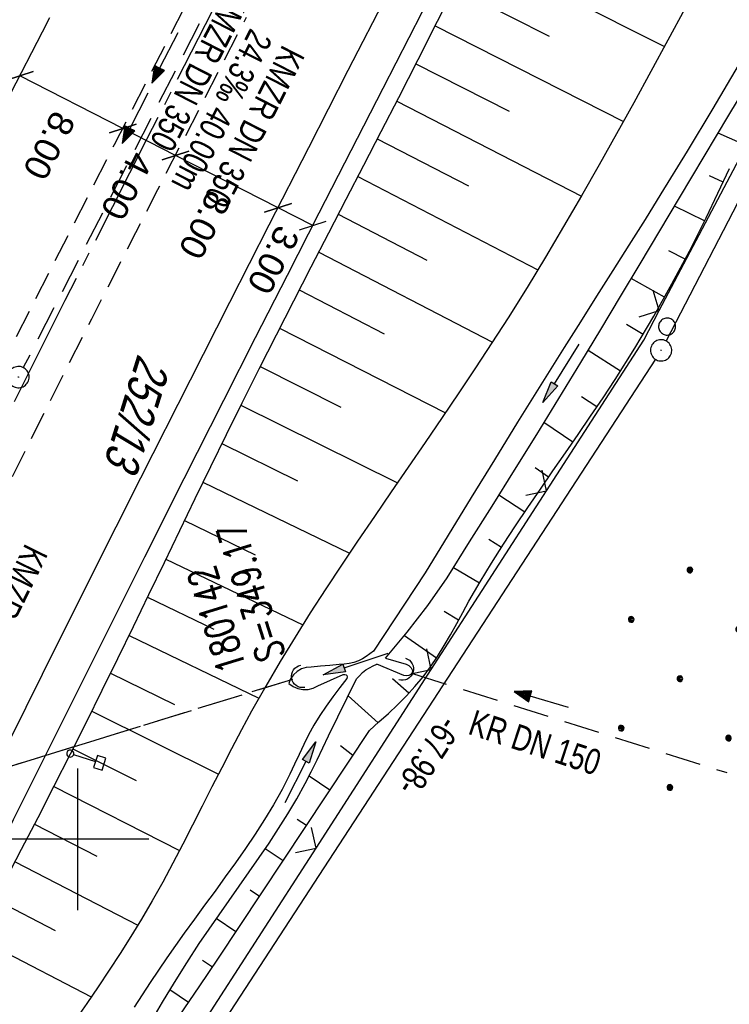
# Model space of a CAD drawing. Extents: x 507679 to 508174, y 445771 to 446563.
# Tile 32 of 43: x 507996 to 508046, y 446288 to 446358. Entities that reach past the tile are written whole.
import ezdxf

# ---------------------------------------------------------------- set-up
doc = ezdxf.new("R2010")
doc.units = 0
doc.header["$LTSCALE"] = 10
doc.header["$MEASUREMENT"] = 0
for name, pattern in [('ACHSE', [5.5, 4, -0.5, 0.5, -0.5]), ('AUSGEZOGEN', [0]), ('LT00', [0]), ('LT02', [0.4, 0.2, -0.2]), ('LT11', [0.3, 0.2, -0.1]), ('LT12', [0.4, 0.3, -0.1]), ('STRICHLINIE2', [0.375, 0.25, -0.125])]:
    doc.linetypes.add(name, pattern=pattern)
doc.layers.get('0').update_dxf_attribs({"linetype": 'LT00'})
for name, color, linetype in [('--EK_FBR', 250, 'LT00'), ('--EK_Halt-Pfeil', 4, 'LT00'), ('--EK_Haltung', 7, 'STRICHLINIE2'), ('--EK_Haltung-Text', 140, 'LT00'), ('--EK_Schacht-Text', 5, 'LT00'), ('--EL_DFK_AB_L', 21, 'LT00'), ('--EL_DFK_AB_P', 7, 'LT00'), ('--EL_Halt-Pfeil', 4, 'LT00'), ('--EL_Haltung', 182, 'STRICHLINIE2'), ('--EL_Haltung-Text', 182, 'LT00'), ('-AX-093', 35, 'ACHSE'), ('ABSTAND', 8, 'LT00'), ('BEMAßUNG', 255, 'Continuous'), ('DFK_AB_L', 21, 'LT00'), ('DFK_AB_P', 7, 'LT00'), ('DFK_FLUR_NR', 250, 'LT00'), ('DFK_NUTZUNG', 250, 'LT00'), ('DFK_VERMPKT', 252, 'LT00'), ('DL', 182, 'LT12'), ('MITTELSTREIFEN-Ü_LINIE', 250, 'LT11'), ('PFEIL', 140, 'AUSGEZOGEN'), ('V128_AFBR_BAB', 250, 'LT00'), ('V128_BOESCH', 250, 'LT00'), ('V128_BOSCHUNG', 250, 'LT00'), ('V128_GRABEN', 250, 'LT00'), ('V128_KA_PRUF', 182, 'LT00'), ('V128_LD_MARK', 250, 'LT00'), ('V128_LG_MARK', 250, 'LT02'), ('V128_RASTER', 250, 'LT00'), ('V128_SCHILD_K', 1, 'LT00'), ('V128_UK_DURCH', 182, 'LT00'), ('V128_ZAUN', 40, 'LT00')]:
    doc.layers.add(name, color=color, linetype=linetype)
doc.styles.add('Arial', font='ARIAL.TTF')
doc.styles.add('Haltungsbeschriftung', font='ARIAL.TTF', dxfattribs={"width": 0.75})
doc.styles.add('schachtbeschriftung', font='romans.shx', dxfattribs={"width": 0.75, "height": 2})
doc.styles.get("Standard").update_dxf_attribs({"font": 'ARIAL.TTF'})

# ---------------------------------------------------------------- blocks, each defined once
blk = doc.blocks.new('SYMB7010')
at = {"color": 0, "linetype": 'ByBlock'}
for points in [[(-0.031408, 0.499213), (-0.093728, 0.49134), (-0.15457, 0.475719), (-0.212975, 0.452595), (-0.268021, 0.422333), (-0.31884, 0.385411), (-0.36463, 0.342411), (-0.40467, 0.29401), (-0.438329, 0.240973), (-0.465074, 0.184136), (-0.484486, 0.124395), (-0.496256, 0.062692), (-0.5002, 0)], [(-0.5002, 0), (-0.496256, -0.062692), (-0.484486, -0.124395), (-0.465075, -0.184136), (-0.438329, -0.240973), (-0.404671, -0.29401), (-0.36463, -0.342411), (-0.31884, -0.385411), (-0.268021, -0.422333), (-0.212975, -0.452595), (-0.154571, -0.475719), (-0.093728, -0.49134), (-0.031408, -0.499213), (0.031408, -0.499213)], [(0.5002, 0), (0.496256, 0.062692), (0.484485, 0.124395), (0.465074, 0.184136), (0.438329, 0.240973), (0.40467, 0.29401), (0.36463, 0.342411), (0.31884, 0.385411), (0.268021, 0.422333), (0.212975, 0.452595), (0.15457, 0.475719), (0.093728, 0.49134), (0.031408, 0.499213), (-0.031408, 0.499213)], [(0.031408, -0.499213), (0.093728, -0.491341), (0.15457, -0.475719), (0.212975, -0.452595), (0.268021, -0.422333), (0.31884, -0.385411), (0.36463, -0.342411), (0.404671, -0.294011), (0.438329, -0.240974), (0.465075, -0.184136), (0.484486, -0.124395), (0.496256, -0.062692), (0.500201, 0)]]:
    blk.add_lwpolyline(points, dxfattribs=at)
blk = doc.blocks.new('Ackerland7')
at = {"layer": 'DFK_NUTZUNG', "color": 0, "linetype": 'ByBlock'}
for p, q in [((-4, 3.928), (-4, 3.67)), ((-3.95, 3.628), (-3.95, 3.97)), ((-3.9, 3.99), (-3.9, 3.607)), ((-3.85, 3.601), (-3.85, 3.997)), ((-3.8, 3.99), (-3.8, 3.607)), ((-3.75, 3.628), (-3.75, 3.97)), ((-3.7, 3.928), (-3.7, 3.67)), ((-3.65, 3.798), (-3.65, 3.8)), ((3.7, 3.929), (3.7, 3.671)), ((3.75, 3.629), (3.75, 3.971)), ((3.8, 3.992), (3.8, 3.608)), ((3.85, 3.602), (3.85, 3.998)), ((3.9, 3.992), (3.9, 3.608)), ((3.95, 3.629), (3.95, 3.971)), ((4, 3.929), (4, 3.671)), ((4.05, 3.799), (4.05, 3.801)), ((-7.85, 0.129), (-7.85, -0.129)), ((-7.8, -0.171), (-7.8, 0.171)), ((-7.75, 0.192), (-7.75, -0.192)), ((-7.7, -0.198), (-7.7, 0.198)), ((-7.65, 0.192), (-7.65, -0.192)), ((-7.6, -0.171), (-7.6, 0.171)), ((-7.55, 0.129), (-7.55, -0.129)), ((-7.5, -0.001), (-7.5, 0.001)), ((-0.15, 0.129), (-0.15, -0.129)), ((-0.1, -0.171), (-0.1, 0.171)), ((-0.05, 0.192), (-0.05, -0.192)), ((0, -0.198), (0, 0.198)), ((0.05, 0.192), (0.05, -0.192)), ((0.1, -0.171), (0.1, 0.171)), ((0.15, 0.129), (0.15, -0.129)), ((0.2, -0.001), (0.2, 0.001)), ((7.55, 0.129), (7.55, -0.129)), ((7.6, -0.171), (7.6, 0.171)), ((7.65, 0.192), (7.65, -0.192)), ((7.7, -0.198), (7.7, 0.198)), ((7.75, 0.192), (7.75, -0.192)), ((7.8, -0.171), (7.8, 0.171)), ((7.85, 0.129), (7.85, -0.129)), ((7.9, -0.001), (7.9, 0.001)), ((-4, -3.671), (-4, -3.929)), ((-3.95, -3.971), (-3.95, -3.629)), ((-3.9, -3.608), (-3.9, -3.992)), ((-3.85, -3.998), (-3.85, -3.602)), ((-3.8, -3.608), (-3.8, -3.992)), ((-3.75, -3.971), (-3.75, -3.629)), ((-3.7, -3.671), (-3.7, -3.929)), ((-3.65, -3.801), (-3.65, -3.799)), ((3.7, -3.671), (3.7, -3.929)), ((3.75, -3.971), (3.75, -3.629)), ((3.8, -3.608), (3.8, -3.992)), ((3.85, -3.998), (3.85, -3.602)), ((3.9, -3.608), (3.9, -3.992)), ((3.95, -3.971), (3.95, -3.629)), ((4, -3.671), (4, -3.929)), ((4.05, -3.801), (4.05, -3.799))]:
    blk.add_line(p, q, dxfattribs=at)
for points in [[(-3.65, 3.799), (-3.67, 3.886), (-3.725, 3.955), (-3.805, 3.994), (-3.894, 3.994), (-3.975, 3.955), (-4.03, 3.886), (-4.05, 3.799), (-4.03, 3.712), (-3.975, 3.642), (-3.894, 3.604), (-3.805, 3.604), (-3.725, 3.642), (-3.67, 3.712), (-3.65, 3.799)], [(4.05, 3.8), (4.03, 3.887), (3.975, 3.956), (3.894, 3.995), (3.805, 3.995), (3.725, 3.956), (3.67, 3.887), (3.65, 3.8), (3.67, 3.713), (3.725, 3.644), (3.805, 3.605), (3.894, 3.605), (3.975, 3.644), (4.03, 3.713), (4.05, 3.8)], [(-7.5, 0), (-7.52, 0.087), (-7.575, 0.156), (-7.655, 0.195), (-7.744, 0.195), (-7.825, 0.156), (-7.88, 0.087), (-7.9, 0)], [(0.2, 0), (0.18, 0.087), (0.125, 0.156), (0.045, 0.195), (-0.044, 0.195), (-0.125, 0.156), (-0.18, 0.087), (-0.2, 0)], [(-0.2, 0), (-0.18, -0.087), (-0.125, -0.156), (-0.044, -0.195), (0.045, -0.195), (0.125, -0.156), (0.18, -0.087), (0.2, 0)], [(7.9, 0), (7.88, 0.087), (7.825, 0.156), (7.744, 0.195), (7.655, 0.195), (7.575, 0.156), (7.52, 0.087), (7.5, 0)], [(7.5, 0), (7.52, -0.087), (7.575, -0.156), (7.655, -0.195), (7.744, -0.195), (7.825, -0.156), (7.88, -0.087), (7.9, 0)], [(-7.9, 0), (-7.88, -0.087), (-7.825, -0.156), (-7.744, -0.195), (-7.655, -0.195), (-7.575, -0.156), (-7.52, -0.087), (-7.5, 0)], [(-3.65, -3.8), (-3.67, -3.713), (-3.725, -3.644), (-3.805, -3.605), (-3.894, -3.605), (-3.975, -3.644), (-4.03, -3.713), (-4.05, -3.8), (-4.03, -3.887), (-3.975, -3.956), (-3.894, -3.995), (-3.805, -3.995), (-3.725, -3.956), (-3.67, -3.887), (-3.65, -3.8)], [(4.05, -3.8), (4.03, -3.713), (3.975, -3.644), (3.894, -3.605), (3.805, -3.605), (3.725, -3.644), (3.67, -3.713), (3.65, -3.8), (3.67, -3.887), (3.725, -3.956), (3.805, -3.995), (3.894, -3.995), (3.975, -3.956), (4.03, -3.887), (4.05, -3.8)]]:
    blk.add_lwpolyline(points, dxfattribs=at)
blk = doc.blocks.new('Pfreil3')
at = {"layer": 'PFEIL'}
blk.add_hatch(color=256, dxfattribs=at).paths.add_polyline_path([(-1.549, 0.273), (-1.549, -0.273), (0, 0)])
for p, q in [((-1.549, 0), (-4.831, 0)), ((-1.549, -0.273), (-1.549, 0.273)), ((-1.549, 0.273), (0, 0)), ((0, 0), (-1.549, -0.273))]:
    blk.add_line(p, q, dxfattribs=at)
blk = doc.blocks.new('SYMB1263')
at = {"color": 0, "linetype": 'ByBlock'}
for p, q in [((0.014231, 0.098982), (-0.014231, 0.098982)), ((-0.014231, -0.098982), (0.014232, -0.098982))]:
    blk.add_line(p, q, dxfattribs=at)
for points in [[(0, 0.1), (0, 0.75), (0.18, 0.75), (0.18, 1), (-0.18, 1), (-0.18, 0.75), (0, 0.75)], [(-0.014231, 0.098982), (-0.041542, 0.090963), (-0.065486, 0.075575), (-0.084125, 0.054064), (-0.095949, 0.028173), (-0.1, 0)], [(-0.1, 0), (-0.095949, -0.028173), (-0.084125, -0.054064), (-0.065486, -0.075575), (-0.041541, -0.090963), (-0.014231, -0.098982)], [(0.1, 0), (0.095949, 0.028173), (0.084125, 0.054064), (0.065486, 0.075575), (0.041541, 0.090963), (0.014231, 0.098982)], [(0.014232, -0.098982), (0.041542, -0.090963), (0.065486, -0.075575), (0.084125, -0.054064), (0.095949, -0.028173), (0.1, 0)]]:
    blk.add_lwpolyline(points, dxfattribs=at)
blk = doc.blocks.new('SYMB0024')
at = {"color": 0, "linetype": 'ByBlock'}
for p, q in [((-0.5, 0.5), (0, 0)), ((0, 0), (0.5, 0.5))]:
    blk.add_line(p, q, dxfattribs=at)
blk = doc.blocks.new('SYMB0003')
at = {"color": 0, "linetype": 'ByBlock'}
for p, q in [((-0.015712, 0), (0.010166, 0.012015)), ((0, -0.021257), (-0.015712, 0)), ((0.010166, 0.012015), (0, -0.021257))]:
    blk.add_line(p, q, dxfattribs=at)
for points in [[(-0.031395, 0.499013), (-0.093691, 0.491144), (-0.154509, 0.475528), (-0.21289, 0.452414), (-0.267913, 0.422164), (-0.318712, 0.385257), (-0.364484, 0.342274), (-0.404509, 0.293893), (-0.438154, 0.240877), (-0.464888, 0.184062), (-0.484292, 0.124345), (-0.496058, 0.062667), (-0.5, 0)], [(0.5, 0), (0.496057, 0.062667), (0.484292, 0.124345), (0.464888, 0.184062), (0.438153, 0.240877), (0.404509, 0.293893), (0.364484, 0.342274), (0.318712, 0.385257), (0.267913, 0.422164), (0.21289, 0.452414), (0.154509, 0.475528), (0.093691, 0.491144), (0.031395, 0.499013), (-0.031395, 0.499013)], [(-0.5, 0), (-0.496058, -0.062667), (-0.484292, -0.124345), (-0.464888, -0.184062), (-0.438154, -0.240877), (-0.404509, -0.293893), (-0.364485, -0.342274), (-0.318712, -0.385257), (-0.267914, -0.422164), (-0.21289, -0.452414), (-0.154509, -0.475529), (-0.093691, -0.491144), (-0.031395, -0.499014), (0.031395, -0.499014)], [(0.031395, -0.499014), (0.093691, -0.491144), (0.154509, -0.475529), (0.21289, -0.452414), (0.267914, -0.422164), (0.318712, -0.385257), (0.364485, -0.342274), (0.404509, -0.293893), (0.438154, -0.240877), (0.464889, -0.184062), (0.484292, -0.124345), (0.496058, -0.062667), (0.5, 0)]]:
    blk.add_lwpolyline(points, dxfattribs=at)
blk = doc.blocks.new('SYMB1107')
at = {"color": 0, "linetype": 'ByBlock'}
for points in [[(-0.2, 0), (-0.196157, 0.039018), (-0.184776, 0.076537), (-0.166294, 0.111114), (-0.141421, 0.141421), (-0.111114, 0.166294), (-0.076537, 0.184776), (-0.039018, 0.196157), (0, 0.2)], [(0, 0.2), (0.039018, 0.196157), (0.076537, 0.184776), (0.111114, 0.166294), (0.141421, 0.141421), (0.166294, 0.111114), (0.184776, 0.076537), (0.196157, 0.039018), (0.2, 0)]]:
    blk.add_lwpolyline(points, dxfattribs=at)
blk = doc.blocks.new('_Oblique')
at = {"color": 0, "linetype": 'ByBlock', "lineweight": -2}
blk.add_line((-0.5, -0.5), (0.5, 0.5), dxfattribs=at)
blk = doc.blocks.new('SYMB0070')
at = {"color": 0, "linetype": 'ByBlock'}
for p, q in [((-0.5, 0), (0.2, 0)), ((0.5, 0), (0.2, 0.1)), ((0.2, 0.1), (0.2, 0)), ((0.468, 0), (0.21, 0.086)), ((0.21, 0.086), (0.21, -0.086)), ((0.21, -0.086), (0.468, 0)), ((0.22, -0.072), (0.437, 0)), ((0.23, -0.058), (0.405, 0)), ((0.24, -0.045), (0.374, 0)), ((0.342, 0), (0.25, 0.031)), ((0.25, 0.031), (0.25, -0.031)), ((0.25, -0.031), (0.342, 0)), ((0.26, -0.017), (0.31, 0)), ((0.27, -0.003), (0.279, 0))]:
    blk.add_line(p, q, dxfattribs=at)
for points in [[(0.2, 0), (0.2, -0.1), (0.5, 0)], [(0.437, 0), (0.22, 0.072), (0.22, -0.072)], [(0.405, 0), (0.23, 0.058), (0.23, -0.058)], [(0.374, 0), (0.24, 0.045), (0.24, -0.045)], [(0.31, 0), (0.26, 0.017), (0.26, -0.017)], [(0.279, 0), (0.27, 0.003), (0.27, -0.003)]]:
    blk.add_lwpolyline(points, dxfattribs=at)

msp = doc.modelspace()

# ---------------------------------------------------------------- linework, layer by layer
at = {"layer": '--EK_FBR'}
msp.add_lwpolyline([(507988.094, 446286.464), (507989.921, 446290.201), (507991.757, 446293.933), (507993.6, 446297.662), (507995.449, 446301.388), (507997.303, 446305.111), (507999.161, 446308.833), (508001.933, 446314.374), (508004.713, 446319.912), (508007.5, 446325.446), (508010.297, 446330.975), (508012.534, 446335.379), (508014.776, 446339.78), (508017.024, 446344.178), (508019.275, 446348.575), (508021.528, 446352.97), (508027.044, 446363.713)], dxfattribs=at)
at = {"layer": '--EK_Haltung'}
for p, q in [((508013.685, 446367.524), (507996.142, 446333.259)), ((508015.144, 446311.269), (507943.417, 446289.193))]:
    msp.add_line(p, q, dxfattribs=at)
at = {"layer": '--EK_Haltung', "color": 81}
msp.add_line((508023.606, 446311.693), (508045.791, 446304.699), dxfattribs=at)
at = {"layer": '--EL_DFK_AB_L'}
for p, q in [((508111.556, 446470.344), (508041.496, 446335.145)), ((508040.741, 446333.851), (508004.41, 446278.176))]:
    msp.add_line(p, q, dxfattribs=at)
at = {"layer": '--EL_Haltung'}
for p, q in [((508013.685, 446367.524), (507996.142, 446333.259)), ((508023.606, 446311.693), (508045.791, 446304.699)), ((508015.144, 446311.269), (507943.417, 446289.193))]:
    msp.add_line(p, q, dxfattribs=at)
at = {"layer": '-AX-093', "ltscale": 0.2}
msp.add_lwpolyline([(508087.151, 446503.921), (508082.615, 446495.629), (508076.509, 446484.444), (508070.415, 446473.252), (508064.335, 446462.052), (508058.271, 446450.843), (508052.227, 446439.624), (508046.204, 446428.394), (508040.204, 446417.151), (508034.231, 446405.894), (508028.287, 446394.622), (508022.373, 446383.333), (508016.493, 446372.027), (508010.649, 446360.702), (508004.844, 446349.358), (507999.079, 446337.993), (507993.358, 446326.606), (507987.682, 446315.196), (507982.055, 446303.762), (507976.479, 446292.303), (507970.956, 446280.818)], dxfattribs=at)
at = {"layer": 'BEMAßUNG'}
for p, q in [((508003.156, 446350.125), (507995.885, 446353.834)), ((508006.879, 446348.226), (508003.156, 446350.125)), ((508014.113, 446344.54), (508006.881, 446348.23)), ((508016.569, 446343.287), (508014.113, 446344.54))]:
    msp.add_line(p, q, dxfattribs=at)
at = {"layer": 'DFK_AB_L'}
for p, q in [((508111.556, 446470.344), (508041.496, 446335.145)), ((508040.741, 446333.851), (508004.41, 446278.176))]:
    msp.add_line(p, q, dxfattribs=at)
at = {"layer": 'DL'}
msp.add_line((508015.144, 446311.269), (507943.417, 446289.193), dxfattribs=at)
at = {"layer": 'MITTELSTREIFEN-Ü_LINIE', "flags": 128}
for points in [[(507948.862, 446238.143), (507950.039, 446240.776), (507951.215, 446243.41), (507952.394, 446246.042), (507953.577, 446248.672), (507954.767, 446251.3), (507955.965, 446253.923), (507957.268, 446256.746), (507958.581, 446259.564), (507959.903, 446262.378), (507961.231, 446265.19), (507962.564, 446267.999), (507963.899, 446270.807), (507965.697, 446274.584), (507967.497, 446278.36), (507969.3, 446282.135), (507971.107, 446285.907), (507972.919, 446289.678), (507974.737, 446293.445), (507977.483, 446299.1), (507980.246, 446304.747), (507983.027, 446310.385), (507985.828, 446316.013), (507987.673, 446319.693), (507989.526, 446323.37), (507991.386, 446327.043), (507993.25, 446330.713), (507995.118, 446334.382), (507996.988, 446338.05), (508002.575, 446348.993), (508008.171, 446359.932)], [(507952.495, 446236.344), (507953.948, 446239.57), (507955.41, 446242.792), (507956.879, 446246.01), (507958.36, 446249.223), (507959.851, 446252.431), (507961.177, 446255.257), (507962.511, 446258.079), (507963.852, 446260.898), (507965.197, 446263.715), (507966.544, 446266.531), (507967.893, 446269.346), (507969.689, 446273.098), (507971.486, 446276.85), (507973.284, 446280.6), (507975.086, 446284.35), (507976.894, 446288.096), (507978.708, 446291.839), (507980.555, 446295.629), (507982.41, 446299.414), (507984.272, 446303.197), (507986.138, 446306.978), (507988.008, 446310.756), (507989.88, 446314.534), (507991.716, 446318.235), (507993.554, 446321.934), (507995.396, 446325.631), (507997.245, 446329.326), (507999.102, 446333.016), (508000.968, 446336.701), (508002.52, 446339.746), (508004.078, 446342.788), (508005.64, 446345.828), (508007.204, 446348.867), (508008.769, 446351.906), (508010.331, 446354.945), (508011.89, 446357.987)]]:
    msp.add_lwpolyline(points, dxfattribs=at)
at = {"layer": 'V128_AFBR_BAB'}
msp.add_lwpolyline([(507988.094, 446286.464), (507989.921, 446290.201), (507991.757, 446293.933), (507993.6, 446297.662), (507995.449, 446301.388), (507997.303, 446305.111), (507999.161, 446308.833), (508001.933, 446314.374), (508004.713, 446319.912), (508007.5, 446325.446), (508010.297, 446330.975), (508012.534, 446335.379), (508014.776, 446339.78), (508017.024, 446344.178), (508019.275, 446348.575), (508021.528, 446352.97), (508027.044, 446363.713)], dxfattribs=at)
at = {"layer": 'V128_BOESCH'}
for points in [[(508026.718, 446360.365), (508025.354, 446357.671), (508023.986, 446354.979), (508022.612, 446352.29), (508021.381, 446349.899), (508020.146, 446347.51), (508018.907, 446345.122), (508017.669, 446342.734), (508016.433, 446340.346), (508015.201, 446337.955), (508013.976, 446335.561), (508012.76, 446333.162), (508011.555, 446330.758), (508010.444, 446328.513), (508009.343, 446326.263), (508008.249, 446324.01), (508007.159, 446321.755), (508006.072, 446319.499), (508004.984, 446317.242), (508003.893, 446314.988), (508002.797, 446312.735), (508001.693, 446310.487), (508000.579, 446308.244), (507999.448, 446305.996), (507998.306, 446303.752), (507997.156, 446301.513), (507996, 446299.277), (507994.842, 446297.042)], [(508042.828, 446358.557), (508041.625, 446356.351), (508040.421, 446354.147), (508039.212, 446351.945), (508037.996, 446349.748), (508036.768, 446347.557), (508035.527, 446345.376), (508034.268, 446343.205), (508032.988, 446341.048), (508031.685, 446338.905), (508030.355, 446336.779), (508029.213, 446335.003), (508028.053, 446333.239), (508026.879, 446331.484), (508025.694, 446329.735), (508024.501, 446327.991), (508023.304, 446326.249), (508022.106, 446324.506), (508020.911, 446322.762), (508019.723, 446321.013), (508018.598, 446319.338), (508017.487, 446317.655), (508016.391, 446315.962), (508015.317, 446314.256), (508014.266, 446312.536), (508013.244, 446310.799), (508012.254, 446309.044), (508011.534, 446307.716), (508010.831, 446306.378), (508010.138, 446305.034), (508009.453, 446303.686), (508008.77, 446302.337), (508008.085, 446300.99), (508007.394, 446299.646), (508006.693, 446298.308), (508005.976, 446296.98), (508005.239, 446295.663), (508004.479, 446294.361), (508003.74, 446293.151), (508002.979, 446291.953), (508002.202, 446290.766), (508001.412, 446289.585), (508000.613, 446288.41), (507999.81, 446287.237)], [(508007.184, 446287.587), (508008.551, 446289.599), (508009.921, 446291.61), (508020.567, 446307.677), (508021.237, 446308.274), (508021.9, 446308.876), (508022.55, 446309.488), (508023.179, 446310.118), (508023.78, 446310.768), (508024.346, 446311.446), (508024.875, 446312.157), (508025.37, 446312.894), (508025.837, 446313.653), (508026.286, 446314.427), (508026.722, 446315.211), (508027.155, 446315.998), (508027.59, 446316.784), (508028.374, 446318.143), (508029.186, 446319.481), (508030.022, 446320.802), (508030.878, 446322.109), (508031.748, 446323.405), (508032.629, 446324.693), (508033.517, 446325.976), (508034.407, 446327.257), (508035.295, 446328.54), (508036.176, 446329.826), (508037.047, 446331.121), (508037.902, 446332.425), (508039.293, 446334.64), (508040.631, 446336.889), (508041.914, 446339.171), (508043.145, 446341.482), (508044.323, 446343.82), (508045.16, 446345.562), (508045.972, 446347.315)]]:
    msp.add_lwpolyline(points, dxfattribs=at)
at = {"layer": 'V128_BOSCHUNG'}
for p, q in [((508027.899, 446362.701), (508041.381, 446355.904)), ((508026.546, 446360.024), (508033.243, 446356.647)), ((508025.196, 446357.36), (508038.485, 446350.629)), ((508023.843, 446354.697), (508030.429, 446351.347)), ((508022.489, 446352.05), (508035.519, 446345.363)), ((508046.766, 446349.09), (508045.169, 446349.793)), ((508021.121, 446349.395), (508027.562, 446346.075)), ((508019.748, 446346.742), (508032.455, 446340.163)), ((508045.523, 446346.339), (508044.572, 446346.777)), ((508044.219, 446343.609), (508042.084, 446344.65)), ((508018.366, 446344.079), (508024.621, 446340.841)), ((508016.986, 446341.415), (508029.253, 446335.064)), ((508042.843, 446340.905), (508041.701, 446341.5)), ((508041.396, 446338.236), (508039.039, 446339.547)), ((508015.604, 446338.738), (508021.601, 446335.648)), ((508014.223, 446336.045), (508025.924, 446330.074)), ((508039.874, 446335.602), (508038.697, 446336.306)), ((508038.282, 446333.018), (508035.991, 446334.473)), ((508012.847, 446333.335), (508018.542, 446330.471)), ((508036.622, 446330.486), (508035.534, 446331.21)), ((508011.486, 446330.618), (508022.543, 446325.142)), ((508034.921, 446327.999), (508032.882, 446329.387)), ((508010.146, 446327.905), (508015.495, 446325.284)), ((508033.21, 446325.534), (508032.256, 446326.184)), ((508008.819, 446325.186), (508019.158, 446320.175)), ((508031.521, 446323.07), (508029.707, 446324.275)), ((508007.506, 446322.474), (508012.499, 446320.068)), ((508029.883, 446320.585), (508028.993, 446321.148)), ((508006.198, 446319.761), (508015.863, 446315.129)), ((508028.325, 446318.059), (508026.495, 446319.145)), ((508004.9, 446317.07), (508009.588, 446314.81)), ((508026.85, 446315.442), (508025.829, 446316.053)), ((508003.599, 446314.381), (508012.754, 446309.939)), ((508025.288, 446312.768), (508023.032, 446314.347)), ((508002.293, 446311.708), (508006.799, 446309.494)), ((508023.345, 446310.293), (508022.196, 446311.31)), ((508021.179, 446308.221), (508019.062, 446310.104)), ((508000.976, 446309.04), (508009.914, 446304.594)), ((507999.642, 446306.381), (508004.094, 446304.139)), ((508019.386, 446305.895), (508018.523, 446306.584)), ((508017.781, 446303.472), (508016.301, 446304.459)), ((507998.294, 446303.729), (508007.165, 446299.205)), ((508016.123, 446300.971), (508015.475, 446301.404)), ((507996.929, 446301.072), (508001.334, 446298.811)), ((508014.466, 446298.47), (508013.198, 446299.316)), ((507995.556, 446298.419), (508004.226, 446293.941)), ((508012.809, 446295.969), (508012.147, 446296.411)), ((507994.174, 446295.756), (507998.395, 446293.576)), ((508011.149, 446293.464), (508009.759, 446294.404)), ((507992.793, 446293.093), (508000.938, 446288.886)), ((508009.484, 446290.969), (508008.782, 446291.444)), ((508007.796, 446288.489), (508006.485, 446289.375))]:
    msp.add_line(p, q, dxfattribs=at)
at = {"layer": 'V128_GRABEN'}
msp.add_line((508016.921, 446310.817), (508018.72, 446311.627), dxfattribs=at)
for points in [[(508046.576, 446354.566), (508044.788, 446351.538), (508042.976, 446348.525), (508041.139, 446345.527), (508040.011, 446343.715), (508038.876, 446341.907), (508037.736, 446340.102), (508036.594, 446338.299), (508035.452, 446336.495), (508034.313, 446334.69), (508032.66, 446332.05), (508031.016, 446329.403), (508029.38, 446326.752), (508027.75, 446324.098), (508026.124, 446321.44), (508024.5, 446318.782), (508020.848, 446313.276), (508020.597, 446313.077), (508020.341, 446312.888), (508020.076, 446312.72), (508019.799, 446312.583), (508019.472, 446312.474), (508019.129, 446312.404), (508018.777, 446312.358), (508018.422, 446312.324), (508017.76, 446312.262), (508017.105, 446312.197), (508016.454, 446312.131)], [(508021.709, 446312.768), (508023.235, 446314.599), (508024.684, 446316.492), (508026.054, 446318.442), (508027.637, 446320.967), (508029.219, 446323.492), (508030.796, 446326.021), (508032.367, 446328.553), (508033.93, 446331.09), (508035.482, 446333.633), (508036.882, 446335.949), (508038.275, 446338.269), (508039.663, 446340.592), (508041.049, 446342.917), (508042.437, 446345.24), (508044.184, 446348.154), (508045.936, 446351.065), (508047.692, 446353.974)], [(508005.133, 446287.102), (508005.961, 446288.505), (508006.804, 446289.899), (508007.669, 446291.28), (508008.558, 446292.646), (508009.248, 446293.667), (508009.951, 446294.68), (508010.661, 446295.689), (508011.374, 446296.696), (508012.085, 446297.704), (508012.788, 446298.716), (508013.479, 446299.735), (508014.154, 446300.763), (508014.806, 446301.804), (508015.432, 446302.86), (508016.027, 446303.934), (508016.456, 446304.764), (508016.87, 446305.603), (508017.273, 446306.449), (508017.671, 446307.297), (508019.657, 446311.304), (508019.866, 446311.533), (508020.084, 446311.75), (508020.319, 446311.943), (508020.563, 446312.098), (508020.823, 446312.232), (508021.091, 446312.355)], [(508021.709, 446312.768), (508023.168, 446312.338), (508023.345, 446312.244), (508023.499, 446312.089), (508023.593, 446311.908), (508023.59, 446311.736), (508023.493, 446311.62), (508023.335, 446311.545), (508023.155, 446311.519), (508022.99, 446311.549), (508021.091, 446312.355)], [(508016.454, 446312.131), (508016.102, 446312.11), (508015.764, 446312.009), (508015.458, 446311.834), (508015.199, 446311.594), (508015.002, 446311.302), (508014.877, 446310.973), (508015.176, 446310.762), (508015.513, 446310.62), (508015.873, 446310.553), (508016.239, 446310.565), (508016.593, 446310.654), (508016.921, 446310.817)], [(508018.72, 446311.627), (508018.829, 446311.619), (508018.921, 446311.599), (508018.98, 446311.554), (508018.994, 446311.461), (508018.973, 446311.342)], [(508018.973, 446311.342), (508018.475, 446310.7), (508017.986, 446310.053), (508017.511, 446309.396), (508017.061, 446308.726), (508016.641, 446308.038), (508016.276, 446307.366), (508015.936, 446306.68), (508015.609, 446305.985), (508015.287, 446305.288), (508014.957, 446304.595), (508014.397, 446303.505), (508013.798, 446302.438), (508013.165, 446301.391), (508012.503, 446300.361), (508011.818, 446299.344), (508011.113, 446298.338), (508010.395, 446297.34), (508009.668, 446296.347), (508008.938, 446295.355), (508008.21, 446294.363), (508007.488, 446293.366), (508006.28, 446291.647), (508005.104, 446289.908), (508003.956, 446288.153)]]:
    msp.add_lwpolyline(points, dxfattribs=at)
at = {"layer": 'V128_LD_MARK'}
msp.add_lwpolyline([(507983.81, 446283.853), (507987.204, 446290.817), (507990.617, 446297.771), (507994.048, 446304.715), (507997.497, 446311.651), (508000.962, 446318.578), (508004.443, 446325.498), (508007.938, 446332.409), (508010.711, 446337.868), (508013.491, 446343.324), (508016.277, 446348.776), (508019.068, 446354.227), (508021.862, 446359.675), (508024.657, 446365.123), (508027.454, 446370.571), (508030.249, 446376.02), (508033.043, 446381.47), (508035.833, 446386.923), (508038.619, 446392.378), (508041.399, 446397.838), (508042.573, 446400.148), (508043.749, 446402.458), (508044.928, 446404.765), (508046.115, 446407.068)], dxfattribs=at)
at = {"layer": 'V128_LG_MARK', "ltscale": 3, "flags": 128}
msp.add_lwpolyline([(508014.462, 446389.933), (508013.184, 446387.477), (508011.908, 446385.021), (508009.735, 446380.824), (508007.568, 446376.624), (508005.406, 446372.422), (508003.248, 446368.217), (508001.092, 446364.011), (507997.46, 446356.916), (507993.831, 446349.819), (507990.208, 446342.72), (507988.315, 446339.005), (507986.425, 446335.287), (507984.54, 446331.568), (507982.663, 446327.844), (507980.794, 446324.117), (507978.935, 446320.384), (507977.322, 446317.121), (507975.717, 446313.853), (507974.118, 446310.583), (507972.524, 446307.31), (507970.933, 446304.035), (507969.345, 446300.76), (507967.757, 446297.484), (507966.189, 446294.251), (507964.622, 446291.018), (507963.057, 446287.785), (507961.495, 446284.549), (507959.937, 446281.312), (507958.385, 446278.072), (507956.841, 446274.828), (507955.122, 446271.192), (507953.413, 446267.551), (507951.712, 446263.907), (507950.02, 446260.258), (507948.335, 446256.606), (507945.998, 446251.513), (507943.671, 446246.414), (507941.356, 446241.311), (507938.769, 446235.577), (507936.195, 446229.836), (507933.636, 446224.089), (507931.092, 446218.335), (507929.469, 446214.642), (507927.852, 446210.947), (507926.24, 446207.25), (507924.631, 446203.551), (507923.023, 446199.852), (507921.417, 446196.152), (507919.104, 446190.825)], dxfattribs=at)
at = {"layer": 'V128_RASTER'}
for p, q in [((507999.997, 446295), (507999.997, 446305)), ((508004.998, 446300), (507994.998, 446300))]:
    msp.add_line(p, q, dxfattribs=at)
at = {"layer": 'V128_ZAUN'}
for p, q in [((508041.018, 446337.29), (508048.011, 446350.561)), ((508024.931, 446311.978), (508033.064, 446324.582)), ((508016.798, 446299.375), (508024.931, 446311.978)), ((508008.665, 446286.771), (508016.798, 446299.375))]:
    msp.add_line(p, q, dxfattribs=at)
msp.add_lwpolyline([(508033.064, 446324.582), (508039.921, 446335.209), (508041.018, 446337.29)], dxfattribs=at)

# ---------------------------------------------------------------- block references
at = {"layer": '--EK_Halt-Pfeil', "zscale": 4}
for p, xscale, yscale, rotation in [((508004.023, 446350.847), 4.000000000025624, 4, 242.8869499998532), ((508032.685, 446309.852), 4.000000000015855, 3.999999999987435, 163.380636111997)]:
    msp.add_blockref('SYMB0070', p, dxfattribs=dict(at, xscale=xscale, yscale=yscale, rotation=rotation))
at = {"layer": '--EL_DFK_AB_P', "xscale": 1.500000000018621, "yscale": 1.5, "zscale": 1.5, "rotation": 264.7377099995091}
msp.add_blockref('SYMB0003', (508041.15, 446334.478), dxfattribs=at)
at = {"layer": '--EL_Halt-Pfeil', "zscale": 4}
for p, xscale, yscale, rotation in [((508006.123, 446355.099), 4.000000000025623, 4, 242.8869499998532), ((508032.685, 446309.852), 4.000000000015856, 3.999999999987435, 163.380636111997)]:
    msp.add_blockref('SYMB0070', p, dxfattribs=dict(at, xscale=xscale, yscale=yscale, rotation=rotation))
at = {"layer": 'BEMAßUNG', "xscale": 1.4, "yscale": 1.4, "zscale": 1.4}
for p, rotation in [((507995.885, 446353.834), 152.9735223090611), ((507995.885, 446353.834), 332.9735223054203), ((508003.156, 446350.125), 152.973522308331), ((508003.156, 446350.125), 332.9735223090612), ((508006.879, 446348.226), 332.973522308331), ((508006.881, 446348.23), 152.9735223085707), ((508014.113, 446344.54), 152.9735223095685), ((508014.113, 446344.54), 332.9735223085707), ((508016.569, 446343.287), 332.9735223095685)]:
    msp.add_blockref('_Oblique', p, dxfattribs=dict(at, rotation=rotation))
at = {"layer": 'DFK_AB_P', "xscale": 1.500000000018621, "yscale": 1.5, "zscale": 1.5, "rotation": 264.7377099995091}
msp.add_blockref('SYMB0003', (508041.15, 446334.478), dxfattribs=at)
at = {"layer": 'DFK_NUTZUNG', "rotation": 264.7376999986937}
msp.add_blockref('Ackerland7', (508042.472, 446311.319), dxfattribs=at)
at = {"layer": 'DFK_VERMPKT', "xscale": 1.200000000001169, "yscale": 1.200000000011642, "zscale": 1.2, "rotation": 264.7377100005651}
msp.add_blockref('SYMB7010', (508041.57, 446336.158), dxfattribs=at)
at = {"layer": 'PFEIL'}
for p, rotation in [((508032.812, 446330.802), 238.1207673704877), ((508017.309, 446311.588), 198.426100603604), ((508016.779, 446306.875), 62.9820487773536)]:
    msp.add_blockref('Pfreil3', p, dxfattribs=dict(at, rotation=rotation))
at = {"layer": 'V128_KA_PRUF', "xscale": 1.499999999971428, "yscale": 1.5, "zscale": 1.5, "rotation": 252.6066100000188}
msp.add_blockref('SYMB0003', (507995.8, 446332.592), dxfattribs=at)
at = {"layer": 'V128_SCHILD_K', "xscale": 2.499999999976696, "yscale": 2.5, "zscale": 2.5, "rotation": 252.6066099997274}
msp.add_blockref('SYMB1263', (507999.45, 446306.043), dxfattribs=at)
at = {"layer": 'V128_UK_DURCH', "yscale": 4, "zscale": 4}
for p, xscale, rotation in [((508015.861, 446311.492), 4.000000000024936, 100), ((508022.874, 446312.006), 4.000000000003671, 252.6066100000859)]:
    msp.add_blockref('SYMB1107', p, dxfattribs=dict(at, xscale=xscale, rotation=rotation))
at = {"layer": 'V128_ZAUN', "yscale": 2.099999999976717, "zscale": 2.1}
for p, xscale, rotation in [((508041.018, 446337.29), 2.099999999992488, 62.21229999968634), ((508033.064, 446324.582), 2.100000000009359, 57.16654000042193), ((508024.931, 446311.978), 2.100000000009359, 57.16654000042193), ((508016.798, 446299.375), 2.100000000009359, 57.16654000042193)]:
    msp.add_blockref('SYMB0024', p, dxfattribs=dict(at, xscale=xscale, rotation=rotation))

# ---------------------------------------------------------------- texts
at = {"layer": '--EK_Haltung-Text', "style": 'Haltungsbeschriftung', "width": 0.75}
for s, rotation, p in [('24.3‰ 40.00m', -117.11306, (508012.172, 446357.266)), ('KMZR DN 350', -117.11306, (508014.45, 446356.1)), ('KMZR DN 350', -116.18507, (507996.299, 446320.924)), ('KR DN 150', 341.83867, (508027.444, 446307.449))]:
    msp.add_text(s, height=1.8, rotation=rotation, dxfattribs=at).set_placement(p)
at = {"layer": '--EK_Schacht-Text', "style": 'schachtbeschriftung', "width": 0.75}
for s, p in [('S=349.17', (508014.629, 446312.942)), ('180142', (508011.876, 446312.095))]:
    msp.add_text(s, height=2, rotation=-252.89072, dxfattribs=at).set_placement(p)
at = {"layer": '--EL_Haltung-Text', "style": 'Haltungsbeschriftung', "width": 0.75}
for s, rotation, p in [('KMZR DN 350', -117.11306, (508010.617, 446360.082)), ('KR DN 150', 341.83867, (508027.444, 446307.449))]:
    msp.add_text(s, height=1.8, rotation=rotation, dxfattribs=at).set_placement(p)
at = {"layer": 'ABSTAND', "width": 0.75}
msp.add_text(' -67.98-', height=1.8, rotation=-123.12866, dxfattribs=at).set_placement((508025.92, 446309.27))
at = {"layer": 'BEMAßUNG', "char_height": 1.8, "attachment_point": 5, "rotation": 242.97352, "style": 'Arial'}
for s, insert in [('\\A1;8.00', (507997.958, 446348.92)), ('\\A1;4.00', (508003.44, 446346.084)), ('\\A1;8.00', (508008.941, 446343.326)), ('\\A1;3.00', (508013.782, 446340.855))]:
    msp.add_mtext(s, dxfattribs=dict(at, insert=insert))
at = {"layer": 'DFK_FLUR_NR', "oblique": 13.754, "width": 0.75}
msp.add_text('252/13', height=2.5, rotation=252.6066, dxfattribs=at).set_placement((508004.236, 446334.296))

doc.saveas('drawing.dxf')
